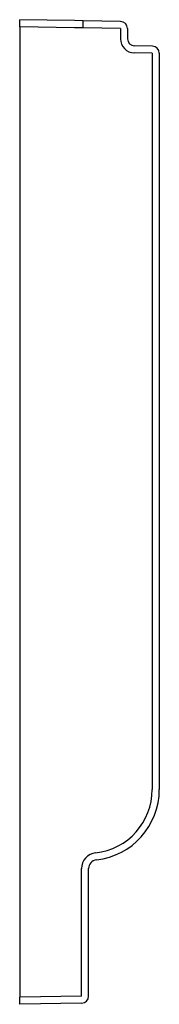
# Model space of a CAD drawing. Header units: millimetres. Extents: x 5078.235 to 5078.314, y 2429.284 to 2429.841.
import ezdxf

# ---------------------------------------------------------------- set-up
doc = ezdxf.new("R2010")
doc.units = ezdxf.units.MM
doc.layers.add('SANINDUSA', color=3, linetype='Continuous')

msp = doc.modelspace()

# ---------------------------------------------------------------- linework, layer by layer
at = {"layer": 'SANINDUSA'}
for p, q in [((5078.234938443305, 2429.836507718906), (5078.234938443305, 2429.840508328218)), ((5078.26589129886, 2429.839968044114), (5078.234938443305, 2429.840508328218)), ((5078.27089129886, 2429.839880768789), (5078.26589129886, 2429.839968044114)), ((5078.27089129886, 2429.835880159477), (5078.27089129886, 2429.839880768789)), ((5078.291961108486, 2429.839512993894), (5078.27089129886, 2429.839880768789)), ((5078.26589129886, 2429.835967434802), (5078.234938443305, 2429.836507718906)), ((5078.234938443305, 2429.836507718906), (5078.234938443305, 2429.830884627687)), ((5078.27089129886, 2429.835880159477), (5078.26589129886, 2429.835967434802)), ((5078.291891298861, 2429.835513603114), (5078.27089129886, 2429.835880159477)), ((5078.291891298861, 2429.835513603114), (5078.291891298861, 2429.829753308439)), ((5078.295891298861, 2429.835513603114), (5078.295891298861, 2429.829753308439)), ((5078.234938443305, 2429.830884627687), (5078.234938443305, 2429.822885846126)), ((5078.309961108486, 2429.825576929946), (5078.299821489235, 2429.825753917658)), ((5078.234938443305, 2429.822885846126), (5078.234938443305, 2429.28813081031)), ((5078.309891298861, 2429.821577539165), (5078.299751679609, 2429.821754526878)), ((5078.309891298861, 2429.821577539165), (5078.309891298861, 2429.405508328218)), ((5078.313891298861, 2429.821577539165), (5078.313891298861, 2429.405508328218)), ((5078.269891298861, 2429.288740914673), (5078.269891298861, 2429.360786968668)), ((5078.273891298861, 2429.288740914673), (5078.273891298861, 2429.360786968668)), ((5078.269891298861, 2429.288740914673), (5078.234938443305, 2429.28813081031)), ((5078.234938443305, 2429.284130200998), (5078.234938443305, 2429.28813081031)), ((5078.269961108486, 2429.284741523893), (5078.234938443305, 2429.284130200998))]:
    msp.add_line(p, q, dxfattribs=at)
for centre, radius, start, end in [((5078.291891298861, 2429.835513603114), 0.004000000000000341, 0, 88.99999999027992), ((5078.299891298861, 2429.829753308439), 0.008000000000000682, 180, 268.9999999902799), ((5078.299891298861, 2429.829753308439), 0.004000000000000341, 180, 268.9999999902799), ((5078.309891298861, 2429.821577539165), 0.003999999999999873, 0, 88.99999999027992), ((5078.273891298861, 2429.405508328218), 0.03600000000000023, 276.3793702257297, 0), ((5078.273891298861, 2429.405508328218), 0.04000000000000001, 276.3793702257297, 0), ((5078.27889129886, 2429.360786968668), 0.009000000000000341, 96.37937022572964, 180), ((5078.27889129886, 2429.360786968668), 0.005000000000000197, 96.37937022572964, 180), ((5078.269891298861, 2429.288740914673), 0.004000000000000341, 271.0000000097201, 0)]:
    msp.add_arc(centre, radius, start, end, dxfattribs=at)

doc.saveas('drawing.dxf')
